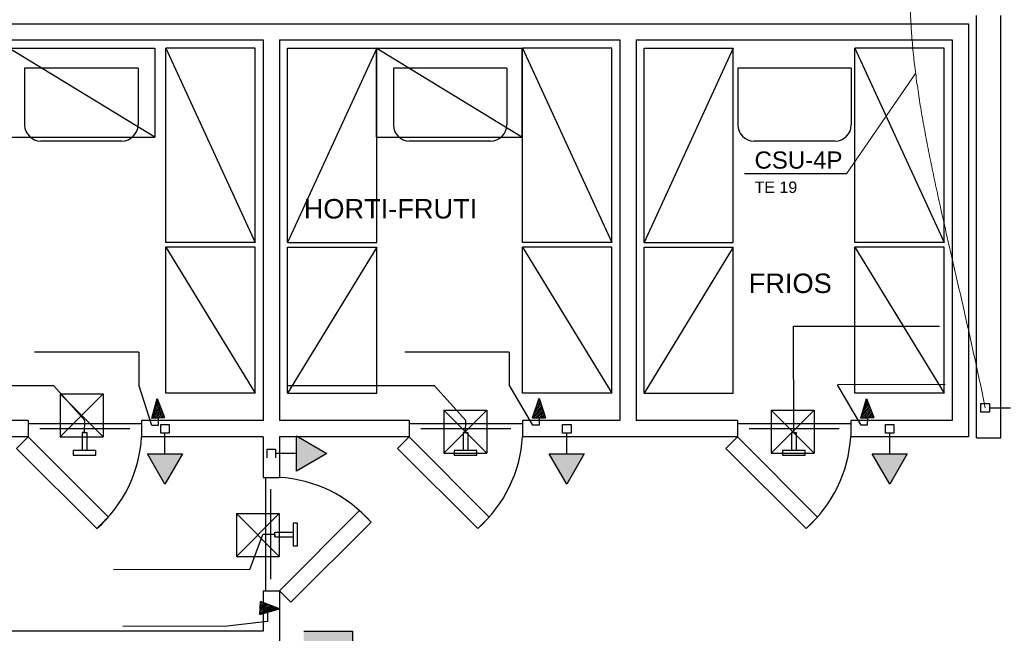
# Model space of a CAD drawing. Header units: millimetres. Extents: x 15 to 133, y 12 to 160.
# Tile 4 of 92: x 22.45 to 28.52, y 50.24 to 54.03. Entities that reach past the tile are written whole.
import ezdxf

# ---------------------------------------------------------------- set-up
doc = ezdxf.new("R2010")
doc.units = ezdxf.units.MM
doc.header["$MEASUREMENT"] = 0
for name, color, linetype, lineweight in [('Cotas -Marco Polo', 1, 'Continuous', 18), ('Eletroduto - Marco Polo', 6, 'Continuous', 9), ('Layout - Marco Polo', 252, 'Continuous', 25), ('Linha de Chamada - Marco Polo', 1, 'Continuous', 25), ('Textos - Marco Polo', 143, 'Continuous', 25), ('Tomadas - Marco Polo', 150, 'Continuous', 25)]:
    doc.layers.add(name, color=color, linetype=linetype, lineweight=lineweight)
doc.layers.add('Parede - Marco Polo', color=7, linetype='Continuous')
doc.styles.add('Arial', font='arial.ttf')

msp = doc.modelspace()

# ---------------------------------------------------------------- hatches: boundary and pattern name
at = {"layer": 'Layout - Marco Polo', "linetype": 'Continuous'}
for points in [[(24.1556, 51.2427), (24.3432, 51.3509), (24.1557, 51.4592)], [(23.2371, 51.3491), (23.3453, 51.1616), (23.4536, 51.3491)], [(25.7155, 51.3491), (25.8238, 51.1616), (25.932, 51.3491)], [(27.7076, 51.3491), (27.8159, 51.1616), (27.9241, 51.3491)]]:
    msp.add_hatch(color=256, dxfattribs=at).paths.add_polyline_path(points)
at = {"layer": 'Parede - Marco Polo', "linetype": 'Continuous'}
msp.add_hatch(color=256, dxfattribs=at).paths.add_polyline_path([(24.5011, 50.1727), (24.5011, 50.2537), (24.2011, 50.2537), (24.2011, 50.2537), (24.2011, 50.1727), (24.4576, 50.1727), (24.5011, 50.1727), (24.5011, 50.1727)])

# ---------------------------------------------------------------- linework, layer by layer
at = {"layer": 'Cotas -Marco Polo'}
msp.add_line((27.5503, 53.0762), (27.9761, 53.6967), dxfattribs=at)
at = {"layer": 'Eletroduto - Marco Polo', "linetype": 'Continuous'}
for points in [[(28.231, 55.4119), (28.1766, 55.2984), (28.1285, 55.1859), (28.0865, 55.0743), (28.0504, 54.9632), (28.0198, 54.8525), (27.9947, 54.7421), (27.9747, 54.6317), (27.9596, 54.521), (27.9493, 54.41), (27.9433, 54.2984), (27.9417, 54.186), (27.944, 54.0726), (27.9501, 53.9581), (27.9597, 53.8421), (27.9726, 53.7245), (27.9886, 53.6052), (28.0074, 53.4838), (28.0289, 53.3603), (28.0527, 53.2343), (28.0787, 53.1058), (28.1066, 52.9744), (28.1361, 52.8401), (28.1672, 52.7026), (28.1994, 52.5616), (28.2327, 52.4171), (28.2667, 52.2688), (28.3012, 52.1164), (28.336, 51.9599), (28.3709, 51.799), (28.4056, 51.6335)], [(28.3867, 55.4124), (28.5042, 55.2134), (28.6193, 54.9959), (28.7317, 54.7611), (28.8413, 54.5103), (28.9477, 54.2448), (29.0508, 53.9657), (29.1502, 53.6743), (29.2459, 53.3719), (29.3374, 53.0596), (29.4247, 52.7388), (29.5074, 52.4107), (29.5853, 52.0764), (29.6582, 51.7373), (29.7259, 51.3946), (29.788, 51.0495), (29.8445, 50.7032), (29.8949, 50.357), (29.9391, 50.0122), (29.9769, 49.67), (30.0081, 49.3315), (30.0322, 48.9981), (30.0493, 48.671), (30.0589, 48.3514), (30.0609, 48.0406), (30.0551, 47.7398), (30.0411, 47.4502), (30.0188, 47.1732), (29.9879, 46.9098), (29.9482, 46.6614), (29.8994, 46.4292)]]:
    msp.add_spline(points, degree=3, dxfattribs=at)
at = {"layer": 'Layout - Marco Polo'}
for p, q in [((19.4162, 54.0037), (28.3011, 54.0037)), ((28.3011, 54.0037), (28.3011, 51.4537)), ((21.7012, 53.9037), (23.9511, 53.9037)), ((23.9511, 53.9037), (23.9511, 51.6737)), ((23.9511, 53.9037), (23.9511, 51.5537)), ((24.0511, 53.9037), (26.1511, 53.9037)), ((24.0511, 53.9037), (24.0511, 51.5537)), ((26.1511, 53.9037), (26.1511, 51.5537)), ((26.2511, 53.9037), (28.2011, 53.9037)), ((26.2511, 53.9037), (26.2511, 51.5537)), ((28.2011, 53.9037), (28.2011, 51.5537)), ((27.5791, 53.7297), (26.8796, 53.7297)), ((26.8796, 53.7297), (26.8796, 53.3797)), ((27.5791, 53.7297), (27.5791, 53.3797)), ((27.2241, 51.4807), (27.2231, 52.1377)), ((27.2231, 52.1377), (28.1231, 52.1377)), ((23.1847, 51.9772), (22.5402, 51.9762)), ((23.1847, 51.9772), (23.1847, 51.7757)), ((25.4686, 51.9772), (24.8241, 51.9762)), ((25.4686, 51.9772), (25.4686, 51.7757)), ((22.6592, 51.7697), (21.7527, 51.7677)), ((23.2642, 51.5237), (23.1847, 51.7757)), ((25.0086, 51.7697), (24.1021, 51.7677)), ((25.0086, 51.7697), (25.2011, 51.5552)), ((25.6141, 51.5267), (25.4686, 51.7757)), ((28.1576, 51.7762), (27.4941, 51.7757)), ((27.6391, 51.5267), (27.4941, 51.7757)), ((22.6992, 51.7186), (22.9642, 51.7186)), ((22.6992, 51.7186), (22.6992, 51.4536)), ((22.6992, 51.7186), (22.9642, 51.4536)), ((22.9642, 51.7186), (22.6992, 51.4536)), ((22.9642, 51.7186), (22.9642, 51.4536)), ((23.2632, 51.5697), (23.2977, 51.6912)), ((23.2632, 51.5697), (23.2977, 51.6912)), ((23.2632, 51.5697), (23.2977, 51.6912)), ((23.2977, 51.6912), (23.3432, 51.5732)), ((23.2977, 51.6912), (23.3432, 51.5732)), ((25.6131, 51.5712), (25.6526, 51.6917)), ((25.6131, 51.5712), (25.6526, 51.6917)), ((25.6131, 51.5712), (25.6526, 51.6917)), ((25.6526, 51.6917), (25.6931, 51.5717)), ((25.6526, 51.6917), (25.6931, 51.5717)), ((27.6381, 51.5697), (27.6726, 51.6912)), ((27.6381, 51.5697), (27.6726, 51.6912)), ((27.6381, 51.5697), (27.6726, 51.6912)), ((27.6726, 51.6912), (27.7181, 51.5732)), ((27.6726, 51.6912), (27.7181, 51.5732)), ((23.2652, 51.5772), (23.3192, 51.6362)), ((23.2702, 51.5942), (23.3162, 51.6442)), ((23.2752, 51.6112), (23.3127, 51.6527)), ((23.2802, 51.6282), (23.3097, 51.6607)), ((23.2847, 51.6452), (23.3062, 51.6692)), ((23.2897, 51.6627), (23.3032, 51.6772)), ((23.2947, 51.6797), (23.3002, 51.6857)), ((25.6156, 51.5787), (25.6716, 51.6352)), ((25.6211, 51.5957), (25.6691, 51.6437)), ((25.6266, 51.6127), (25.6661, 51.6522)), ((25.6321, 51.6292), (25.6631, 51.6607)), ((25.6381, 51.6462), (25.6606, 51.6687)), ((25.6436, 51.6632), (25.6576, 51.6772)), ((25.6491, 51.6797), (25.6546, 51.6857)), ((27.6401, 51.5772), (27.6941, 51.6362)), ((27.6451, 51.5942), (27.6911, 51.6442)), ((27.6501, 51.6112), (27.6876, 51.6527)), ((27.6551, 51.6282), (27.6846, 51.6607)), ((27.6596, 51.6452), (27.6811, 51.6692)), ((27.6646, 51.6627), (27.6781, 51.6772)), ((27.6696, 51.6797), (27.6751, 51.6857)), ((23.3432, 51.5732), (23.2632, 51.5697)), ((23.2632, 51.5697), (23.3432, 51.5732)), ((23.3432, 51.5732), (23.2632, 51.5697)), ((23.2697, 51.5702), (23.3222, 51.6277)), ((23.2807, 51.5707), (23.3257, 51.6192)), ((23.2922, 51.5712), (23.3287, 51.6112)), ((23.3032, 51.5717), (23.3022, 51.5242)), ((23.3032, 51.5717), (23.3322, 51.6027)), ((23.3147, 51.5722), (23.3352, 51.5947)), ((23.3257, 51.5727), (23.3382, 51.5862)), ((23.3372, 51.5732), (23.3417, 51.5782)), ((25.0661, 51.6186), (25.3311, 51.6186)), ((25.0661, 51.6186), (25.0661, 51.3536)), ((25.0661, 51.6186), (25.3311, 51.3536)), ((25.3311, 51.6186), (25.0661, 51.3536)), ((25.3311, 51.6186), (25.3311, 51.3536)), ((25.6931, 51.5717), (25.6131, 51.5712)), ((25.6131, 51.5712), (25.6931, 51.5717)), ((25.6931, 51.5717), (25.6131, 51.5712)), ((25.6196, 51.5712), (25.6746, 51.6267)), ((25.6306, 51.5717), (25.6776, 51.6187)), ((25.6421, 51.5717), (25.6801, 51.6102)), ((25.6531, 51.5717), (25.6831, 51.6017)), ((25.6531, 51.5717), (25.6531, 51.5257)), ((25.6646, 51.5717), (25.6861, 51.5932)), ((25.6756, 51.5717), (25.6886, 51.5847)), ((25.6871, 51.5717), (25.6916, 51.5762)), ((27.084, 51.6186), (27.349, 51.6186)), ((27.084, 51.6186), (27.084, 51.3536)), ((27.084, 51.6186), (27.349, 51.3536)), ((27.349, 51.6186), (27.084, 51.3536)), ((27.349, 51.6186), (27.349, 51.3536)), ((27.7181, 51.5732), (27.6381, 51.5697)), ((27.6381, 51.5697), (27.7181, 51.5732)), ((27.7181, 51.5732), (27.6381, 51.5697)), ((27.6446, 51.5702), (27.6971, 51.6277)), ((27.6556, 51.5707), (27.7006, 51.6192)), ((27.6671, 51.5712), (27.7036, 51.6112)), ((27.6781, 51.5717), (27.6771, 51.5257)), ((27.6781, 51.5717), (27.7071, 51.6027)), ((27.6896, 51.5722), (27.7101, 51.5947)), ((27.7006, 51.5727), (27.7131, 51.5862)), ((27.7121, 51.5732), (27.7166, 51.5782)), ((22.5012, 51.5537), (21.7012, 51.5537)), ((23.9511, 51.5537), (23.2012, 51.5537)), ((23.2012, 51.5537), (23.2012, 51.4537)), ((23.3022, 51.5242), (23.2642, 51.5237)), ((23.3188, 51.5302), (23.3719, 51.5302)), ((23.3188, 51.4771), (23.3188, 51.5302)), ((23.3719, 51.5302), (23.3719, 51.4771)), ((24.8511, 51.5537), (24.0511, 51.5537)), ((24.8511, 51.5537), (24.8511, 51.4537)), ((25.1991, 51.4807), (25.2011, 51.5552)), ((26.1511, 51.5537), (25.5511, 51.5537)), ((25.5511, 51.5537), (25.5511, 51.4537)), ((25.6531, 51.5257), (25.6141, 51.5267)), ((25.7973, 51.5302), (25.8503, 51.5302)), ((25.7973, 51.4772), (25.7973, 51.5302)), ((25.8503, 51.5302), (25.8503, 51.4772)), ((26.8761, 51.5537), (26.2511, 51.5537)), ((26.8761, 51.5537), (26.8761, 51.4537)), ((28.2011, 51.5537), (27.5761, 51.5537)), ((27.5761, 51.5537), (27.5761, 51.4537)), ((27.6771, 51.5257), (27.6391, 51.5267)), ((27.7893, 51.5302), (27.8424, 51.5302)), ((27.7893, 51.4772), (27.7893, 51.5302)), ((27.8424, 51.5302), (27.8424, 51.4772)), ((22.5012, 51.4537), (21.7012, 51.4537)), ((22.6992, 51.4536), (22.9642, 51.4536)), ((23.9511, 51.4537), (23.2012, 51.4537)), ((23.3719, 51.4771), (23.3188, 51.4771)), ((23.3453, 51.3491), (23.3453, 51.4771)), ((23.9511, 51.4537), (23.9511, 51.2037)), ((24.8511, 51.4537), (24.0511, 51.4537)), ((24.0511, 51.4537), (24.0511, 51.2037)), ((24.1557, 51.2427), (24.1557, 51.4592)), ((24.1557, 51.4592), (24.3432, 51.3509)), ((25.1846, 51.4807), (25.1846, 51.3697)), ((25.1986, 51.4807), (25.1846, 51.4807)), ((25.1846, 51.4807), (25.2131, 51.4807)), ((25.2131, 51.4807), (25.2131, 51.3697)), ((26.8761, 51.4537), (25.5511, 51.4537)), ((25.8503, 51.4772), (25.7973, 51.4772)), ((25.8238, 51.3491), (25.8238, 51.4772)), ((27.2101, 51.4807), (27.2101, 51.3697)), ((27.2241, 51.4807), (27.2101, 51.4807)), ((27.2101, 51.4807), (27.2386, 51.4807)), ((27.2386, 51.4807), (27.2386, 51.3697)), ((28.3011, 51.4537), (27.5761, 51.4537)), ((27.8424, 51.4772), (27.7893, 51.4772)), ((27.8159, 51.3491), (27.8159, 51.4772)), ((23.3453, 51.1616), (23.2371, 51.3491)), ((23.2371, 51.3491), (23.4536, 51.3491)), ((23.4536, 51.3491), (23.3453, 51.1616)), ((23.9746, 51.3244), (23.9746, 51.3775)), ((23.9746, 51.3775), (24.0276, 51.3775)), ((24.0276, 51.3775), (24.0276, 51.3244)), ((24.1557, 51.3509), (24.0276, 51.3509)), ((24.3432, 51.3509), (24.1557, 51.2427)), ((25.0661, 51.3536), (25.3311, 51.3536)), ((25.8238, 51.1616), (25.7155, 51.3491)), ((25.7155, 51.3491), (25.932, 51.3491)), ((25.932, 51.3491), (25.8238, 51.1616)), ((27.084, 51.3536), (27.349, 51.3536)), ((27.8159, 51.1616), (27.7076, 51.3491)), ((27.7076, 51.3491), (27.9241, 51.3491)), ((27.9241, 51.3491), (27.8159, 51.1616)), ((23.9511, 51.2037), (24.0511, 51.2037)), ((23.7856, 50.9803), (24.0506, 50.9803)), ((23.7856, 50.9803), (23.7856, 50.7153)), ((23.7856, 50.9803), (24.0506, 50.7153)), ((24.0506, 50.9803), (23.7856, 50.7153)), ((24.0506, 50.9803), (24.0506, 50.7153)), ((23.8692, 50.6347), (23.9496, 50.8502)), ((24.0236, 50.8517), (23.9496, 50.8502)), ((24.0236, 50.8662), (24.1351, 50.8662)), ((24.0236, 50.8377), (24.0236, 50.8662)), ((24.0236, 50.8517), (24.0236, 50.8377)), ((24.0236, 50.8377), (24.1351, 50.8377)), ((23.7856, 50.7153), (24.0506, 50.7153)), ((23.8692, 50.6347), (23.0277, 50.6337)), ((23.9511, 50.5037), (24.0511, 50.5037)), ((23.9351, 50.4377), (23.9311, 50.3577)), ((23.9311, 50.3577), (23.9351, 50.4377)), ((23.9351, 50.4377), (23.9311, 50.3577)), ((23.9316, 50.3642), (23.9891, 50.4167)), ((23.9321, 50.3752), (23.9811, 50.4202)), ((23.9326, 50.3867), (23.9726, 50.4232)), ((23.9331, 50.3977), (23.9641, 50.4262)), ((23.9336, 50.4092), (23.9561, 50.4297)), ((23.9341, 50.4202), (23.9476, 50.4327)), ((23.9346, 50.4312), (23.9396, 50.4357)), ((24.0526, 50.3922), (23.9351, 50.4377)), ((24.0526, 50.3922), (23.9351, 50.4377)), ((23.9311, 50.3577), (24.0526, 50.3922)), ((23.9311, 50.3577), (24.0526, 50.3922)), ((23.9311, 50.3577), (24.0526, 50.3922)), ((23.9331, 50.3977), (23.9786, 50.3987)), ((23.9331, 50.3977), (23.9786, 50.3987)), ((23.9386, 50.3597), (23.9976, 50.4137)), ((23.9556, 50.3647), (24.0056, 50.4102)), ((23.9726, 50.3697), (24.0141, 50.4072)), ((23.9786, 50.3987), (23.9776, 50.3147)), ((23.9896, 50.3742), (24.0221, 50.4042)), ((24.0071, 50.3792), (24.0306, 50.4007)), ((24.0241, 50.3842), (24.0391, 50.3977)), ((24.0411, 50.3887), (24.0471, 50.3942)), ((23.9776, 50.3147), (23.7287, 50.2847)), ((23.9511, 50.2537), (19.5162, 50.2537)), ((23.7287, 50.2847), (23.0842, 50.2837))]:
    msp.add_line(p, q, dxfattribs=at)
at = {"layer": 'Layout - Marco Polo', "linetype": 'Continuous'}
for p, q in [((23.1797, 53.7297), (22.4792, 53.7297)), ((22.4792, 53.7297), (22.4792, 53.3797)), ((23.1797, 53.7297), (23.1797, 53.3797)), ((25.4541, 53.7297), (24.7546, 53.7297)), ((24.7546, 53.7297), (24.7546, 53.3797)), ((25.4541, 53.7297), (25.4541, 53.3797)), ((23.0792, 53.2797), (22.5792, 53.2797)), ((25.3541, 53.2797), (24.8541, 53.2797)), ((27.4791, 53.2797), (26.9791, 53.2797)), ((22.5012, 51.5362), (23.2012, 51.5362)), ((24.8511, 51.5362), (25.5511, 51.5362)), ((26.8761, 51.5362), (27.5761, 51.5362)), ((22.5737, 51.5062), (23.1287, 51.5062)), ((24.9236, 51.5062), (25.4786, 51.5062)), ((26.9486, 51.5062), (27.5036, 51.5062)), ((23.9681, 50.5037), (23.9681, 51.2037)), ((23.9986, 50.5762), (23.9986, 51.1312))]:
    msp.add_line(p, q, dxfattribs=at)
at = {"layer": 'Layout - Marco Polo', "color": 4}
for p, q in [((23.9511, 50.5037), (23.9511, 50.2537)), ((24.0511, 50.5037), (24.0511, 50.1537))]:
    msp.add_line(p, q, dxfattribs=at)
at = {"layer": 'Layout - Marco Polo'}
for points in [[(22.3817, 53.8537), (23.2817, 53.8537), (23.2817, 53.3037), (22.3817, 53.8537), (22.3817, 53.3037), (23.2817, 53.3037)], [(23.9011, 52.6537), (23.9011, 53.8537), (23.3512, 53.8537), (23.9011, 52.6537), (23.3512, 52.6537), (23.3512, 53.8537)], [(24.6511, 53.8537), (24.1011, 52.6537), (24.6511, 52.6537), (24.6511, 53.8537)], [(24.1011, 52.6537), (24.1011, 53.8537), (25.5471, 53.8537)], [(25.5471, 53.8537), (25.5471, 53.3037), (24.6471, 53.8537), (24.6471, 53.3037), (25.5471, 53.3037)], [(26.1011, 52.6537), (26.1011, 53.8537), (25.5511, 53.8537), (26.1011, 52.6537), (25.5511, 52.6537), (25.5511, 53.8537)], [(26.3011, 52.6537), (26.3011, 53.8537), (26.8511, 53.8537), (26.3011, 52.6537), (26.8511, 52.6537), (26.8511, 53.8537)], [(28.1511, 52.6537), (28.1511, 53.8537), (27.6011, 53.8537), (28.1511, 52.6537), (27.6011, 52.6537), (27.6011, 53.8537)], [(23.9011, 51.7237), (23.9011, 52.6237), (23.3512, 52.6237), (23.9011, 51.7237), (23.3512, 51.7237), (23.3512, 52.6237)], [(24.1011, 51.7237), (24.1011, 52.6237), (24.6511, 52.6237), (24.1011, 51.7237), (24.6511, 51.7237), (24.6511, 52.6237)], [(26.1011, 51.7237), (26.1011, 52.6237), (25.5511, 52.6237), (26.1011, 51.7237), (25.5511, 51.7237), (25.5511, 52.6237)], [(26.3011, 51.7237), (26.3011, 52.6237), (26.8511, 52.6237), (26.3011, 51.7237), (26.8511, 51.7237), (26.8511, 52.6237)], [(28.1511, 51.7237), (28.1511, 52.6237), (27.6011, 52.6237), (28.1511, 51.7237), (27.6011, 51.7237), (27.6011, 52.6237)]]:
    msp.add_lwpolyline(points, dxfattribs=at)
for points in [[(24.8511, 51.4537), (25.3461, 50.9587), (25.2751, 50.8877), (24.7801, 51.3827), (24.8511, 51.4537)], [(26.8761, 51.4537), (27.3711, 50.9587), (27.3001, 50.8877), (26.8051, 51.3827), (26.8761, 51.4537)], [(25.1291, 51.3697), (25.1291, 51.3407), (25.2691, 51.3407), (25.2691, 51.3697), (25.1291, 51.3697)], [(27.1541, 51.3697), (27.1541, 51.3407), (27.2941, 51.3407), (27.2941, 51.3697), (27.1541, 51.3697)], [(24.0511, 50.5037), (24.5461, 50.9987), (24.6166, 50.9277), (24.1216, 50.4327), (24.0511, 50.5037)], [(24.1351, 50.7817), (24.1636, 50.7817), (24.1636, 50.9217), (24.1351, 50.9217), (24.1351, 50.7817)]]:
    msp.add_lwpolyline(points, close=True, dxfattribs=at)
at = {"layer": 'Layout - Marco Polo', "linetype": 'Continuous'}
for centre, start, end in [((22.5792, 53.3797), 180, 270), ((23.0792, 53.3797), 270, 0), ((24.8541, 53.3797), 180, 270), ((25.3541, 53.3797), 270, 0), ((27.4791, 53.3797), 270, 0)]:
    msp.add_arc(centre, 0.1, start, end, dxfattribs=at)
at = {"layer": 'Layout - Marco Polo'}
msp.add_arc((26.9791, 53.3797), 0.1, 180, 270, dxfattribs=at)
at = {"layer": 'Layout - Marco Polo', "color": 9, "linetype": 'Continuous'}
for centre, start, end in [((22.3802, 51.5037), 311.514, 356.514), ((24.7301, 51.5037), 311.514, 356.514), ((26.7551, 51.5037), 311.514, 356.514), ((24.0011, 50.3827), 41.5137, 86.5137)]:
    msp.add_arc(centre, 0.8222, start, end, dxfattribs=at)
at = {"layer": 'Linha de Chamada - Marco Polo'}
msp.add_line((27.5503, 53.0762), (26.92, 53.0762), dxfattribs=at)
msp.add_line((27.5503, 53.0762), (26.92, 53.0762), dxfattribs=at)
at = {"layer": 'Parede - Marco Polo'}
for p, q in [((28.3511, 51.4472), (28.3511, 54.0537)), ((28.5011, 51.4472), (28.5011, 54.0537)), ((22.6592, 51.7697), (22.8517, 51.5552)), ((22.5012, 51.5537), (22.5012, 51.4537)), ((22.8492, 51.4807), (22.8507, 51.5552)), ((22.8497, 51.4807), (22.8517, 51.5552)), ((22.8347, 51.4807), (22.8347, 51.3697)), ((22.8487, 51.4807), (22.8347, 51.4807)), ((22.8347, 51.4807), (22.8637, 51.4807)), ((22.8637, 51.4807), (22.8637, 51.3697)), ((28.3511, 51.4472), (28.5011, 51.4472)), ((24.2011, 50.2537), (24.5011, 50.2537)), ((24.5011, 50.2537), (24.5011, 50.1037))]:
    msp.add_line(p, q, dxfattribs=at)
for points in [[(22.5012, 51.4537), (22.9962, 50.9587), (22.9252, 50.8877), (22.4302, 51.3827), (22.5012, 51.4537)], [(22.7792, 51.3697), (22.7792, 51.3407), (22.9192, 51.3407), (22.9192, 51.3697), (22.7792, 51.3697)]]:
    msp.add_lwpolyline(points, close=True, dxfattribs=at)
at = {"layer": 'Tomadas - Marco Polo'}
for p, q in [((28.3791, 51.607), (28.3791, 51.66)), ((28.3791, 51.66), (28.4321, 51.66)), ((28.4321, 51.66), (28.4321, 51.607)), ((28.4321, 51.6335), (28.5606, 51.6335)), ((28.4321, 51.607), (28.3791, 51.607))]:
    msp.add_line(p, q, dxfattribs=at)

# ---------------------------------------------------------------- texts
at = {"layer": 'Textos - Marco Polo', "attachment_point": 7, "line_spacing_factor": 0.798, "style": 'Arial'}
for s, insert, char_height, width in [('CSU-4P', (26.9823, 53.1078), 0.1059, 0.76248), ('TE 19', (26.9823, 52.9582), 0.0706, 0.4236), ('HORTI-FRUTI', (24.2012, 52.7999), 0.12, 1.584), ('FRIOS', (26.9463, 52.3398), 0.12, 0.72)]:
    msp.add_mtext(s, dxfattribs=dict(at, insert=insert, char_height=char_height, width=width))

doc.saveas('drawing.dxf')
